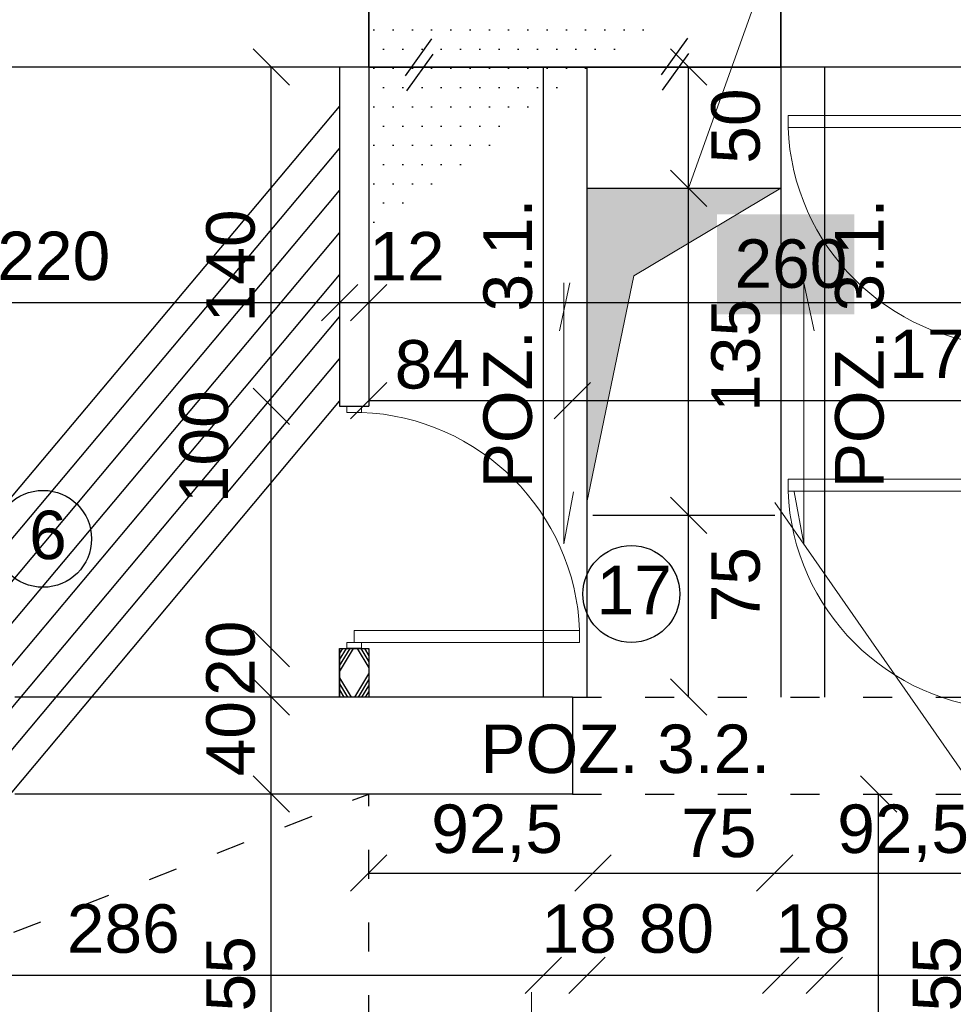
# Model space of a CAD drawing. Header units: millimetres. Extents: x 6528 to 149658, y 3342 to 12852.
# Tile 101 of 122: x 79995 to 80380, y 7573 to 7979. Entities that reach past the tile are written whole.
import ezdxf

# ---------------------------------------------------------------- set-up
doc = ezdxf.new("R2010")
doc.units = ezdxf.units.MM
doc.linetypes.add('ACAD_ISO03W100', pattern=[30, 12, -18])
doc.layers.add('&_opisy_100', color=51, linetype='Continuous', lineweight=20)
doc.styles.get("Standard").update_dxf_attribs({"font": 'arial.ttf'})
doc.dimstyles.new('ISO-25', dxfattribs={"dimtxt": 2.5, "dimasz": 2.5, "dimexe": 1.25, "dimexo": 0.625, "dimtad": 1, "dimtxsty": 'Standard', "dimcen": 2.5, "dimadec": 0, "dimazin": 0, "dimtfac": 1, "dimtmove": 0, "dimatfit": 3, "dimfxl": 1, "dimarcsym": 0})

# ---------------------------------------------------------------- blocks, each defined once
blk = doc.blocks.new('_Oblique')
at = {"color": 0, "linetype": 'ByBlock', "lineweight": -2}
blk.add_line((-0.5, -0.5), (0.5, 0.5), dxfattribs=at)
blk = doc.blocks.new('*D2802')
at = {"color": 0, "lineweight": -2, "transparency": 16777216}
blk.add_line((80098.63732783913, 7819.670605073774), (80098.63732783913, 7959.670609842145), dxfattribs=at)
at = {"layer": 'Defpoints', "color": 0, "transparency": 16777216}
for p in [(79940.2258161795, 7959.670609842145), (80098.63732783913, 7959.670609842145), (80126.85100715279, 7819.670605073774)]:
    blk.add_point(p, dxfattribs=at)
at = {"color": 0, "lineweight": -2, "transparency": 16777216, "xscale": 15, "yscale": 15, "zscale": 15}
for p, rotation in [((80098.63732783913, 7959.670609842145), 90), ((80098.63732783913, 7819.670605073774), 270)]:
    blk.add_blockref('_Oblique', p, dxfattribs=dict(at, rotation=rotation))
at = {"color": 0, "transparency": 16777216, "insert": (80081.94152824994, 7877.590072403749), "char_height": 20, "attachment_point": 5, "rotation": 90}
blk.add_mtext('140', dxfattribs=at)
blk = doc.blocks.new('*D2803')
at = {"color": 0, "lineweight": -2, "transparency": 16777216}
blk.add_line((80098.63733070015, 7719.670605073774), (80098.63733070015, 7819.670605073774), dxfattribs=at)
at = {"layer": 'Defpoints', "color": 0, "transparency": 16777216}
for p in [(80098.63733070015, 7819.670605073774), (80126.85100715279, 7819.670605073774), (80126.85100715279, 7719.670605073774)]:
    blk.add_point(p, dxfattribs=at)
at = {"color": 0, "lineweight": -2, "transparency": 16777216, "xscale": 15, "yscale": 15, "zscale": 15}
for p, rotation in [((80098.63733070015, 7819.670605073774), 90), ((80098.63733070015, 7719.670605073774), 270)]:
    blk.add_blockref('_Oblique', p, dxfattribs=dict(at, rotation=rotation))
at = {"color": 0, "transparency": 16777216, "insert": (80070.90646379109, 7802.998003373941), "char_height": 20, "attachment_point": 5, "rotation": 90}
blk.add_mtext('100', dxfattribs=at)
blk = doc.blocks.new('*D2804')
at = {"color": 0, "lineweight": -2, "transparency": 16777216}
blk.add_line((80098.63733451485, 7699.670604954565), (80098.63733451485, 7719.670602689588), dxfattribs=at)
at = {"layer": 'Defpoints', "color": 0, "transparency": 16777216}
for p in [(80098.63733451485, 7719.670602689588), (80126.85100953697, 7719.670602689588), (80126.85100715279, 7699.670604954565)]:
    blk.add_point(p, dxfattribs=at)
at = {"color": 0, "lineweight": -2, "transparency": 16777216, "xscale": 15, "yscale": 15, "zscale": 15}
for p, rotation in [((80098.63733451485, 7719.670602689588), 90), ((80098.63733451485, 7699.670604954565), 270)]:
    blk.add_blockref('_Oblique', p, dxfattribs=dict(at, rotation=rotation))
at = {"color": 0, "transparency": 16777216, "insert": (80081.94153063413, 7715.690961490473), "char_height": 20, "attachment_point": 5, "rotation": 90}
blk.add_mtext('20', dxfattribs=at)
blk = doc.blocks.new('*D2805')
at = {"color": 0, "lineweight": -2, "transparency": 16777216}
blk.add_line((80098.63733689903, 7659.670604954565), (80098.63733689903, 7699.670600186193), dxfattribs=at)
at = {"layer": 'Defpoints', "color": 0, "transparency": 16777216}
for p in [(80098.63733689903, 7699.670600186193), (80126.85100953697, 7699.670600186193), (80126.85100715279, 7659.670604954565)]:
    blk.add_point(p, dxfattribs=at)
at = {"color": 0, "lineweight": -2, "transparency": 16777216, "xscale": 15, "yscale": 15, "zscale": 15}
for p, rotation in [((80098.63733689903, 7699.670600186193), 90), ((80098.63733689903, 7659.670604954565), 270)]:
    blk.add_blockref('_Oblique', p, dxfattribs=dict(at, rotation=rotation))
at = {"color": 0, "transparency": 16777216, "insert": (80081.94153063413, 7682.504858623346), "char_height": 20, "attachment_point": 5, "rotation": 90}
blk.add_mtext('40', dxfattribs=at)
blk = doc.blocks.new('*D2806')
at = {"color": 0, "lineweight": -2, "transparency": 16777216}
blk.add_line((80098.63733976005, 7504.670604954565), (80098.63733976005, 7659.670604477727), dxfattribs=at)
at = {"layer": 'Defpoints', "color": 0, "transparency": 16777216}
for p in [(80098.63733976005, 7659.670604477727), (80126.85101001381, 7659.670604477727), (80126.85100762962, 7504.670604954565)]:
    blk.add_point(p, dxfattribs=at)
at = {"color": 0, "lineweight": -2, "transparency": 16777216, "xscale": 15, "yscale": 15, "zscale": 15}
for p, rotation in [((80098.63733976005, 7659.670604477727), 90), ((80098.63733976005, 7504.670604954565), 270)]:
    blk.add_blockref('_Oblique', p, dxfattribs=dict(at, rotation=rotation))
at = {"color": 0, "transparency": 16777216, "insert": (80081.94153111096, 7577.721667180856), "char_height": 20, "attachment_point": 5, "rotation": 90}
blk.add_mtext('155', dxfattribs=at)
blk = doc.blocks.new('*D2811')
at = {"color": 0, "lineweight": -2, "transparency": 16777216}
blk.add_line((80349.20486204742, 7504.670604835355), (80349.20486204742, 7659.670604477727), dxfattribs=at)
at = {"layer": 'Defpoints', "color": 0, "transparency": 16777216}
for p in [(80349.20486204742, 7659.670604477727), (80377.41853087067, 7659.670604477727), (80398.8510047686, 7504.670604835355)]:
    blk.add_point(p, dxfattribs=at)
at = {"color": 0, "lineweight": -2, "transparency": 16777216, "xscale": 15, "yscale": 15, "zscale": 15}
for p, rotation in [((80349.20486204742, 7659.670604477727), 90), ((80349.20486204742, 7504.670604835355), 270)]:
    blk.add_blockref('_Oblique', p, dxfattribs=dict(at, rotation=rotation))
at = {"color": 0, "transparency": 16777216, "insert": (80373.41375105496, 7577.721667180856), "char_height": 20, "attachment_point": 5, "rotation": 90}
blk.add_mtext('155', dxfattribs=at)
blk = doc.blocks.new('*D2824')
at = {"color": 0, "lineweight": -2, "transparency": 16777216}
blk.add_line((79906.85100715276, 7862.456740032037), (80126.85100715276, 7862.456740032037), dxfattribs=at)
at = {"layer": 'Defpoints', "color": 0, "transparency": 16777216}
for p in [(79906.85100715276, 7959.670609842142), (80126.85100715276, 7959.670604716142), (80126.85100715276, 7862.456740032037)]:
    blk.add_point(p, dxfattribs=at)
at = {"color": 0, "lineweight": -2, "transparency": 16777216, "xscale": 15, "yscale": 15, "zscale": 15, "rotation": 180}
blk.add_blockref('_Oblique', (79906.85100715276, 7862.456740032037), dxfattribs=at)
at = {"color": 0, "lineweight": -2, "transparency": 16777216, "xscale": 15, "yscale": 15, "zscale": 15}
blk.add_blockref('_Oblique', (80126.85100715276, 7862.456740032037), dxfattribs=at)
at = {"color": 0, "transparency": 16777216, "insert": (80008.8938366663, 7881.600523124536), "char_height": 20, "attachment_point": 5}
blk.add_mtext('220', dxfattribs=at)
blk = doc.blocks.new('*D2825')
at = {"color": 0, "lineweight": -2, "transparency": 16777216}
blk.add_line((80126.85100715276, 7862.456740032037), (80138.85100715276, 7862.456740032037), dxfattribs=at)
at = {"layer": 'Defpoints', "color": 0, "transparency": 16777216}
for p in [(80126.85100715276, 7959.972868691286), (80138.85100715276, 7959.670604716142), (80138.85100715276, 7862.456740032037)]:
    blk.add_point(p, dxfattribs=at)
at = {"color": 0, "lineweight": -2, "transparency": 16777216, "xscale": 15, "yscale": 15, "zscale": 15, "rotation": 180}
blk.add_blockref('_Oblique', (80126.85100715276, 7862.456740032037), dxfattribs=at)
at = {"color": 0, "lineweight": -2, "transparency": 16777216, "xscale": 15, "yscale": 15, "zscale": 15}
blk.add_blockref('_Oblique', (80138.85100715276, 7862.456740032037), dxfattribs=at)
at = {"color": 0, "transparency": 16777216, "insert": (80154.61823837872, 7881.600523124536), "char_height": 20, "attachment_point": 5}
blk.add_mtext('12', dxfattribs=at)
blk = doc.blocks.new('*D2826')
at = {"color": 0, "lineweight": -2, "transparency": 16777216}
blk.add_line((80138.85100715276, 7862.456740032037), (80398.85100691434, 7862.456740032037), dxfattribs=at)
at = {"layer": 'Defpoints', "color": 0, "transparency": 16777216}
for p in [(80138.85100715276, 7959.972868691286), (80398.85100691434, 7959.67060841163), (80398.85100691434, 7862.456740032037)]:
    blk.add_point(p, dxfattribs=at)
at = {"color": 0, "lineweight": -2, "transparency": 16777216, "xscale": 15, "yscale": 15, "zscale": 15, "rotation": 180}
blk.add_blockref('_Oblique', (80138.85100715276, 7862.456740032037), dxfattribs=at)
at = {"color": 0, "lineweight": -2, "transparency": 16777216, "xscale": 15, "yscale": 15, "zscale": 15}
blk.add_blockref('_Oblique', (80398.85100691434, 7862.456740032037), dxfattribs=at)
at = {"color": 0, "transparency": 16777216, "insert": (80313.05774037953, 7878.41854799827), "char_height": 20, "attachment_point": 5}
blk.add_mtext('260', dxfattribs=at)
blk = doc.blocks.new('*D2966')
at = {"color": 0, "lineweight": -2, "transparency": 16777216}
blk.add_line((80138.85100715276, 7822.05522812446), (80222.85100715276, 7822.05522812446), dxfattribs=at)
at = {"layer": 'Defpoints', "color": 0, "transparency": 16777216}
for p in [(80222.85100715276, 7822.05522812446), (80138.85100715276, 7699.67060507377), (80222.85100715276, 7699.670604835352)]:
    blk.add_point(p, dxfattribs=at)
at = {"color": 0, "lineweight": -2, "transparency": 16777216, "xscale": 15, "yscale": 15, "zscale": 15, "rotation": 180}
blk.add_blockref('_Oblique', (80138.85100715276, 7822.05522812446), dxfattribs=at)
at = {"color": 0, "lineweight": -2, "transparency": 16777216, "xscale": 15, "yscale": 15, "zscale": 15}
blk.add_blockref('_Oblique', (80222.85100715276, 7822.05522812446), dxfattribs=at)
at = {"color": 0, "transparency": 16777216, "insert": (80165.0950290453, 7836.859857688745), "char_height": 20, "attachment_point": 5}
blk.add_mtext('84', dxfattribs=at)
blk = doc.blocks.new('*D2967')
at = {"color": 0, "lineweight": -2, "transparency": 16777216}
blk.add_line((80222.85100715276, 7822.05522812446), (80398.85100715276, 7822.05522812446), dxfattribs=at)
at = {"layer": 'Defpoints', "color": 0, "transparency": 16777216}
for p in [(80398.85100715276, 7822.05522812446), (80222.85100715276, 7699.67060507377), (80398.85100715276, 7692.170604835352)]:
    blk.add_point(p, dxfattribs=at)
at = {"color": 0, "lineweight": -2, "transparency": 16777216, "xscale": 15, "yscale": 15, "zscale": 15, "rotation": 180}
blk.add_blockref('_Oblique', (80222.85100715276, 7822.05522812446), dxfattribs=at)
at = {"color": 0, "lineweight": -2, "transparency": 16777216, "xscale": 15, "yscale": 15, "zscale": 15}
blk.add_blockref('_Oblique', (80398.85100715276, 7822.05522812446), dxfattribs=at)
at = {"color": 0, "transparency": 16777216, "insert": (80376.84456889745, 7841.199011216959), "char_height": 20, "attachment_point": 5}
blk.add_mtext('176', dxfattribs=at)
blk = doc.blocks.new('*D3006')
at = {"color": 0, "lineweight": -2, "transparency": 16777216}
blk.add_line((80138.85100715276, 7627.05522812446), (80231.35100715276, 7627.05522812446), dxfattribs=at)
at = {"layer": 'Defpoints', "color": 0, "transparency": 16777216}
for p in [(80231.35100715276, 7779.972868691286), (80138.85100715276, 7699.670604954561), (80231.35100715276, 7627.05522812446)]:
    blk.add_point(p, dxfattribs=at)
at = {"color": 0, "lineweight": -2, "transparency": 16777216, "xscale": 15, "yscale": 15, "zscale": 15, "rotation": 180}
blk.add_blockref('_Oblique', (80138.85100715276, 7627.05522812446), dxfattribs=at)
at = {"color": 0, "lineweight": -2, "transparency": 16777216, "xscale": 15, "yscale": 15, "zscale": 15}
blk.add_blockref('_Oblique', (80231.35100715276, 7627.05522812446), dxfattribs=at)
at = {"color": 0, "transparency": 16777216, "insert": (80191.82097451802, 7643.505527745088), "char_height": 20, "attachment_point": 5}
blk.add_mtext('92,5', dxfattribs=at)
blk = doc.blocks.new('*D3007')
at = {"color": 0, "lineweight": -2, "transparency": 16777216}
blk.add_line((80231.35100715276, 7627.05522812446), (80306.35100715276, 7627.05522812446), dxfattribs=at)
at = {"layer": 'Defpoints', "color": 0, "transparency": 16777216}
for p in [(80231.35100715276, 7779.972868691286), (80306.35100715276, 7779.972868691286), (80306.35100715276, 7627.05522812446)]:
    blk.add_point(p, dxfattribs=at)
at = {"color": 0, "lineweight": -2, "transparency": 16777216, "xscale": 15, "yscale": 15, "zscale": 15, "rotation": 180}
blk.add_blockref('_Oblique', (80231.35100715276, 7627.05522812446), dxfattribs=at)
at = {"color": 0, "lineweight": -2, "transparency": 16777216, "xscale": 15, "yscale": 15, "zscale": 15}
blk.add_blockref('_Oblique', (80306.35100715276, 7627.05522812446), dxfattribs=at)
at = {"color": 0, "transparency": 16777216, "insert": (80283.32098262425, 7643.505527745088), "char_height": 20, "attachment_point": 5}
blk.add_mtext('75', dxfattribs=at)
blk = doc.blocks.new('*D3008')
at = {"color": 0, "lineweight": -2, "transparency": 16777216}
blk.add_line((80306.35100715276, 7627.055220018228), (80398.85100715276, 7627.055220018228), dxfattribs=at)
at = {"layer": 'Defpoints', "color": 0, "transparency": 16777216}
for p in [(80398.85100715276, 7792.170604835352), (80306.35100715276, 7779.972868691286), (80398.85100715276, 7627.055220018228)]:
    blk.add_point(p, dxfattribs=at)
at = {"color": 0, "lineweight": -2, "transparency": 16777216, "xscale": 15, "yscale": 15, "zscale": 15, "rotation": 180}
blk.add_blockref('_Oblique', (80306.35100715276, 7627.055220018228), dxfattribs=at)
at = {"color": 0, "lineweight": -2, "transparency": 16777216, "xscale": 15, "yscale": 15, "zscale": 15}
blk.add_blockref('_Oblique', (80398.85100715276, 7627.055220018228), dxfattribs=at)
at = {"color": 0, "transparency": 16777216, "insert": (80359.32096641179, 7643.505519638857), "char_height": 20, "attachment_point": 5}
blk.add_mtext('92,5', dxfattribs=at)
blk = doc.blocks.new('*D3009')
at = {"color": 0, "lineweight": -2, "transparency": 16777216}
blk.add_line((80270.80799524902, 7909.670604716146), (80270.80799524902, 7959.670604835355), dxfattribs=at)
at = {"layer": 'Defpoints', "color": 0, "transparency": 16777216}
for p in [(80270.80799524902, 7959.670604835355), (80308.85100691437, 7959.670604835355), (80306.35100715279, 7909.670604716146)]:
    blk.add_point(p, dxfattribs=at)
at = {"color": 0, "lineweight": -2, "transparency": 16777216, "xscale": 15, "yscale": 15, "zscale": 15}
for p, rotation in [((80270.80799524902, 7959.670604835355), 90), ((80270.80799524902, 7909.670604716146), 270)]:
    blk.add_blockref('_Oblique', p, dxfattribs=dict(at, rotation=rotation))
at = {"color": 0, "transparency": 16777216, "insert": (80290.31272857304, 7935.286128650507), "char_height": 20, "attachment_point": 5, "rotation": 90}
blk.add_mtext('50', dxfattribs=at)
blk = doc.blocks.new('*D3010')
at = {"color": 0, "lineweight": -2, "transparency": 16777216}
blk.add_line((80270.80799858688, 7774.670608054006), (80270.80799858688, 7909.670604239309), dxfattribs=at)
at = {"layer": 'Defpoints', "color": 0, "transparency": 16777216}
for p in [(80270.80799858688, 7909.670604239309), (80308.8510073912, 7909.670604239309), (80306.35100715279, 7774.670608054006)]:
    blk.add_point(p, dxfattribs=at)
at = {"color": 0, "lineweight": -2, "transparency": 16777216, "xscale": 15, "yscale": 15, "zscale": 15}
for p, rotation in [((80270.80799858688, 7909.670604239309), 90), ((80270.80799858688, 7774.670608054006), 270)]:
    blk.add_blockref('_Oblique', p, dxfattribs=dict(at, rotation=rotation))
at = {"color": 0, "transparency": 16777216, "insert": (80290.31272904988, 7840.687007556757), "char_height": 20, "attachment_point": 5, "rotation": 90}
blk.add_mtext('135', dxfattribs=at)
blk = doc.blocks.new('*D3011')
at = {"color": 0, "lineweight": -2, "transparency": 16777216}
blk.add_line((80270.80800097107, 7699.670604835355), (80270.80800097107, 7774.670604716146), dxfattribs=at)
at = {"layer": 'Defpoints', "color": 0, "transparency": 16777216}
for p in [(80270.80800097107, 7774.670604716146), (80306.35100715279, 7774.670604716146), (80222.85100715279, 7699.670604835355)]:
    blk.add_point(p, dxfattribs=at)
at = {"color": 0, "lineweight": -2, "transparency": 16777216, "xscale": 15, "yscale": 15, "zscale": 15}
for p, rotation in [((80270.80800097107, 7774.670604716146), 90), ((80270.80800097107, 7699.670604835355), 270)]:
    blk.add_blockref('_Oblique', p, dxfattribs=dict(at, rotation=rotation))
at = {"color": 0, "transparency": 16777216, "insert": (80290.31272904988, 7746.050953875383), "char_height": 20, "attachment_point": 5, "rotation": 90}
blk.add_mtext('75', dxfattribs=at)
blk = doc.blocks.new('*D3044')
at = {"color": 0, "lineweight": -2, "transparency": 16777216}
blk.add_line((79924.85100691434, 7584.899535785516), (80210.85100715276, 7584.899535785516), dxfattribs=at)
at = {"layer": 'Defpoints', "color": 0, "transparency": 16777216}
for p in [(79924.85100691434, 7699.670604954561), (80210.85100715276, 7699.670604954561), (80210.85100715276, 7584.899535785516)]:
    blk.add_point(p, dxfattribs=at)
at = {"color": 0, "lineweight": -2, "transparency": 16777216, "xscale": 15, "yscale": 15, "zscale": 15, "rotation": 180}
blk.add_blockref('_Oblique', (79924.85100691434, 7584.899535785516), dxfattribs=at)
at = {"color": 0, "lineweight": -2, "transparency": 16777216, "xscale": 15, "yscale": 15, "zscale": 15}
blk.add_blockref('_Oblique', (80210.85100715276, 7584.899535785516), dxfattribs=at)
at = {"color": 0, "transparency": 16777216, "insert": (80037.58697455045, 7604.043318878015), "char_height": 20, "attachment_point": 5}
blk.add_mtext('286', dxfattribs=at)
blk = doc.blocks.new('*D3045')
at = {"color": 0, "lineweight": -2, "transparency": 16777216}
blk.add_line((80210.85100715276, 7584.899535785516), (80228.85100715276, 7584.899535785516), dxfattribs=at)
at = {"layer": 'Defpoints', "color": 0, "transparency": 16777216}
for p in [(80210.85100715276, 7699.67060507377), (80228.85100715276, 7699.670604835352), (80228.85100715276, 7584.899535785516)]:
    blk.add_point(p, dxfattribs=at)
at = {"color": 0, "lineweight": -2, "transparency": 16777216, "xscale": 15, "yscale": 15, "zscale": 15, "rotation": 180}
blk.add_blockref('_Oblique', (80210.85100715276, 7584.899535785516), dxfattribs=at)
at = {"color": 0, "lineweight": -2, "transparency": 16777216, "xscale": 15, "yscale": 15, "zscale": 15}
blk.add_blockref('_Oblique', (80228.85100715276, 7584.899535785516), dxfattribs=at)
at = {"color": 0, "transparency": 16777216, "insert": (80225.67412726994, 7604.043318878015), "char_height": 20, "attachment_point": 5}
blk.add_mtext('18', dxfattribs=at)
blk = doc.blocks.new('*D3046')
at = {"color": 0, "lineweight": -2, "transparency": 16777216}
blk.add_line((80228.85100715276, 7584.899535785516), (80308.85100715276, 7584.899535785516), dxfattribs=at)
at = {"layer": 'Defpoints', "color": 0, "transparency": 16777216}
for p in [(80228.85100715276, 7699.67060507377), (80308.85100715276, 7699.67060507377), (80308.85100715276, 7584.899535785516)]:
    blk.add_point(p, dxfattribs=at)
at = {"color": 0, "lineweight": -2, "transparency": 16777216, "xscale": 15, "yscale": 15, "zscale": 15, "rotation": 180}
blk.add_blockref('_Oblique', (80228.85100715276, 7584.899535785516), dxfattribs=at)
at = {"color": 0, "lineweight": -2, "transparency": 16777216, "xscale": 15, "yscale": 15, "zscale": 15}
blk.add_blockref('_Oblique', (80308.85100715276, 7584.899535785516), dxfattribs=at)
at = {"color": 0, "transparency": 16777216, "insert": (80265.73180024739, 7604.043318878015), "char_height": 20, "attachment_point": 5}
blk.add_mtext('80', dxfattribs=at)
blk = doc.blocks.new('*D3047')
at = {"color": 0, "lineweight": -2, "transparency": 16777216}
blk.add_line((80308.85100715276, 7584.899535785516), (80326.85100715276, 7584.899535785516), dxfattribs=at)
at = {"layer": 'Defpoints', "color": 0, "transparency": 16777216}
for p in [(80308.85100715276, 7699.67060507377), (80326.85100715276, 7699.67060507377), (80326.85100715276, 7584.899535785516)]:
    blk.add_point(p, dxfattribs=at)
at = {"color": 0, "lineweight": -2, "transparency": 16777216, "xscale": 15, "yscale": 15, "zscale": 15, "rotation": 180}
blk.add_blockref('_Oblique', (80308.85100715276, 7584.899535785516), dxfattribs=at)
at = {"color": 0, "lineweight": -2, "transparency": 16777216, "xscale": 15, "yscale": 15, "zscale": 15}
blk.add_blockref('_Oblique', (80326.85100715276, 7584.899535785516), dxfattribs=at)
at = {"color": 0, "transparency": 16777216, "insert": (80322.13303725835, 7604.043318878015), "char_height": 20, "attachment_point": 5}
blk.add_mtext('18', dxfattribs=at)
blk = doc.blocks.new('*D3048')
at = {"color": 0, "lineweight": -2, "transparency": 16777216}
blk.add_line((80326.85100715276, 7584.899535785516), (80682.85100715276, 7584.899535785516), dxfattribs=at)
at = {"layer": 'Defpoints', "color": 0, "transparency": 16777216}
for p in [(80326.85100715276, 7699.67060507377), (80682.85100715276, 7699.670604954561), (80682.85100715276, 7584.899535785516)]:
    blk.add_point(p, dxfattribs=at)
at = {"color": 0, "lineweight": -2, "transparency": 16777216, "xscale": 15, "yscale": 15, "zscale": 15, "rotation": 180}
blk.add_blockref('_Oblique', (80326.85100715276, 7584.899535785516), dxfattribs=at)
at = {"color": 0, "lineweight": -2, "transparency": 16777216, "xscale": 15, "yscale": 15, "zscale": 15}
blk.add_blockref('_Oblique', (80682.85100715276, 7584.899535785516), dxfattribs=at)
at = {"color": 0, "transparency": 16777216, "insert": (80426.99318616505, 7604.043318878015), "char_height": 20, "attachment_point": 5}
blk.add_mtext('356', dxfattribs=at)

msp = doc.modelspace()

# ---------------------------------------------------------------- hatches: boundary and pattern name
h = msp.add_hatch()
h.set_pattern_fill('DOTS', color=256, scale=5)
h.set_pattern_definition([(0, (-1177784256.190767, -935731374.6151185), (3.96875, 7.9375), [0, -7.9375])])
h.paths.add_polyline_path([(80138.85100691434, 8027.670604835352), (80138.85100691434, 7959.670604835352), (80308.85100691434, 7959.670604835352), (80308.85100691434, 8027.670604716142)])
h = msp.add_hatch()
h.set_pattern_fill('ANSI31', color=256, scale=5)
h.set_pattern_definition([(45, (-1177784256.190767, -935731374.6151185), (-11.22532015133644, 11.22532015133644), [])])
h.paths.add_polyline_path([(79774.85100715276, 7671.67060519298), (79417.85100715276, 7671.670604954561), (79417.85100715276, 7659.670604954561), (79728.85101525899, 7659.67060507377), (79728.85101525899, 7639.670604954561), (79740.85101525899, 7639.67060507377), (79740.85101525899, 7659.670604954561), (79774.85100715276, 7659.670604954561)])
edge = h.paths.add_edge_path()
edge.add_line((79992.85100715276, 7671.670604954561), (79950.5078403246, 7671.670604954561))
edge.add_arc((79948.9562494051, 7671.670602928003), 1.551590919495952, -180.00007923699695, 7.483494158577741e-05, ccw=False)
edge.add_line((79947.40465848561, 7671.67060507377), (79906.85100715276, 7671.67060507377))
edge.add_line((79906.85100715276, 7671.67060507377), (79906.85100715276, 7699.670604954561))
edge.add_line((79906.85100715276, 7699.670604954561), (79894.85100715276, 7699.670604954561))
edge.add_line((79894.85100715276, 7699.670604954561), (79894.85100715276, 7671.670604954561))
edge.add_line((79894.85100715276, 7671.670604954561), (79874.85100715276, 7671.670604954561))
edge.add_line((79874.85100715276, 7671.670604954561), (79874.85100715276, 7659.670604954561))
edge.add_line((79874.85100715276, 7659.670604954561), (79992.85100715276, 7659.670604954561))
edge.add_line((79992.85100715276, 7659.670604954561), (79992.85100715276, 7671.670604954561))
h.paths.add_polyline_path([(79906.85100715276, 7901.670604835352), (79894.85100715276, 7901.670604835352), (79894.85100715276, 7699.670604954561), (79906.85100715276, 7699.670604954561)])
h.paths.add_polyline_path([(80138.85100715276, 7959.670604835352), (80138.85100691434, 7959.670604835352), (80126.85100715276, 7959.670604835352), (80126.85100739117, 7819.67060507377), (80138.85100715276, 7819.67060507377)])
h.paths.add_polyline_path([(80138.85100715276, 7719.67060507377), (80126.85100739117, 7719.67060507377), (80126.85100715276, 7699.670604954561), (80138.85100715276, 7699.670604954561)])
h.paths.add_polyline_path([(80410.85100691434, 7959.670604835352), (80398.85100691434, 7959.670604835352), (80398.85100691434, 7942.170606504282), (80410.85100691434, 7942.170606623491)])
h.paths.add_polyline_path([(80712.85100691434, 7859.67060841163), (80700.85100691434, 7859.67060841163), (80700.85100691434, 7824.67060507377), (80572.85100691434, 7824.670604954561), (80572.85100691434, 7847.170606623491), (80560.85100691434, 7847.170606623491), (80560.85100691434, 7824.670604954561), (80481.05933563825, 7824.670604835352), (80481.05933563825, 7824.670604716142), (80436.57764356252, 7824.670604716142), (80410.85100715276, 7824.670604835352), (80410.85100715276, 7842.170606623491), (80398.85100715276, 7842.170606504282), (80398.85100715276, 7792.170604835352), (80410.85100691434, 7792.170604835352), (80410.85100691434, 7812.670604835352), (80560.85100691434, 7812.67060507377), (80560.85100691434, 7787.170604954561), (80572.85100691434, 7787.170604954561), (80572.85100691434, 7812.67060507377), (80700.85100691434, 7812.67060507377), (80700.85100715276, 7699.670604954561), (80712.85100715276, 7699.670604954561)])
h.paths.add_polyline_path([(80572.85100691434, 7959.670604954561), (80560.85100691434, 7959.670604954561), (80560.85100691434, 7937.170606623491), (80572.85100691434, 7937.170606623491)])
h.paths.add_polyline_path([(80652.85100715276, 7671.670604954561), (80572.85100715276, 7671.670604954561), (80572.85100691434, 7697.170604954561), (80560.85100715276, 7697.170604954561), (80560.85100715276, 7671.670604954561), (80481.05933587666, 7671.670604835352), (80481.05933587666, 7671.670604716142), (80436.57764380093, 7671.670604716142), (80410.85100715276, 7671.670604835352), (80410.85100715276, 7692.170604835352), (80398.85100715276, 7692.170604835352), (80398.85100715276, 7659.670604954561), (80652.85100715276, 7659.670604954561)])
h.paths.add_polyline_path([(80725.85100715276, 7671.670604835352), (80712.85100715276, 7671.670604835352), (80712.85100715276, 7659.670604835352), (80725.85100715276, 7659.670604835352)])
h.paths.add_polyline_path([(81109.85100715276, 7671.670604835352), (80825.85100715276, 7671.670604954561), (80825.85100715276, 7659.670604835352), (80838.85100715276, 7659.670604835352), (80838.85100715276, 7639.670604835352), (80850.85100715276, 7639.670604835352), (80850.85100715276, 7659.670604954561), (81109.85100715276, 7659.670604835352)])
at = {"lineweight": 20}
h = msp.add_hatch(color=1, dxfattribs=at)
h.set_gradient(color2=(0, 0, 0), tint=1)
h.paths.add_polyline_path([(80228.85100715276, 7909.670604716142), (80228.85100715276, 7779.972868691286), (80248.2700158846, 7873.485790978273), (80308.85100715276, 7909.670604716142)])
h.paths.add_polyline_path([(80282.50862710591, 7857.627279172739), (80339.12527101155, 7857.627279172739), (80339.12527101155, 7898.841467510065), (80282.50862710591, 7898.841467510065)])

# ---------------------------------------------------------------- linework, layer by layer
at = {"layer": '&_opisy_100', "color": 0}
msp.add_lwpolyline([(80206.03774278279, 7577.89432514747), (80206.03774278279, 7528.897408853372), (80189.97459833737, 7543.930506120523), (80264.84550111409, 7543.930506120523)], dxfattribs=at)
at = {"lineweight": 20}
for p, q in [((80342.56021230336, 8111.125207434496), (80270.80799811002, 7909.670604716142)), ((80401.85100715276, 7939.670606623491), (80311.85100715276, 7939.670606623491)), ((80311.85100715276, 7939.670606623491), (80311.85100715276, 7934.670606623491)), ((80311.85100715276, 7934.670606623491), (80404.85100715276, 7934.670606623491)), ((80228.85100715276, 7779.670604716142), (80228.85100715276, 7909.670604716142)), ((80248.2700158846, 7873.485790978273), (80308.85100715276, 7909.670604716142)), ((80308.85100715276, 7909.670604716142), (80308.85100715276, 7779.670604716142)), ((80228.85100715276, 7779.972868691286), (80248.2700158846, 7873.485790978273)), ((80129.85100715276, 7817.17060507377), (80129.85100715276, 7819.67060507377)), ((80132.85100715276, 7817.17060507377), (80129.85100715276, 7817.17060507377)), ((80132.85100715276, 7817.17060507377), (80135.85100715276, 7817.17060507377)), ((80135.85100715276, 7817.17060507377), (80135.85100715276, 7819.67060507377)), ((80401.85100715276, 7789.670604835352), (80311.85100715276, 7789.670604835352)), ((80311.85100715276, 7789.670604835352), (80311.85100715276, 7784.670604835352)), ((80311.85100715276, 7784.670604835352), (80404.85100715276, 7784.670604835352)), ((80306.35100715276, 7779.972868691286), (80415.59667604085, 7623.111950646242)), ((80132.85100715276, 7722.17060507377), (80132.85100715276, 7727.17060507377)), ((80225.85100715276, 7727.17060507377), (80132.85100715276, 7727.17060507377)), ((80225.85100715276, 7722.17060507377), (80225.85100715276, 7727.17060507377)), ((80132.85100715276, 7722.17060507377), (80129.85100715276, 7722.17060507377)), ((80129.85100715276, 7722.17060507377), (80129.85100715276, 7719.67060507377)), ((80132.85100715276, 7722.17060507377), (80135.85100715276, 7722.17060507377)), ((80135.85100715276, 7722.17060507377), (80135.85100715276, 7719.67060507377)), ((80135.85100715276, 7722.17060507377), (80225.85100715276, 7722.17060507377))]:
    msp.add_line(p, q, dxfattribs=at)
at = {"lineweight": 30}
for p, q in [((80138.85100691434, 7959.670604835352), (80138.85100691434, 8027.670604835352)), ((80308.85100691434, 7959.670604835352), (80308.85100691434, 8027.670604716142)), ((80516.85100691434, 7959.670604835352), (79974.85100691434, 7959.670604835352)), ((80126.85100715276, 7959.670604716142), (80126.85100739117, 7819.67060507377)), ((80138.85100715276, 7959.670604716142), (80138.85100715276, 7819.67060507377)), ((80228.85100715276, 7909.670604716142), (80308.85100715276, 7909.670604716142)), ((80126.85100715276, 7819.67060507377), (80138.85100715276, 7819.67060507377)), ((80306.35100715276, 7774.670604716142), (80231.35100715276, 7774.670604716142)), ((80126.85100739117, 7719.670604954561), (80126.85100715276, 7699.67060507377)), ((80126.85100715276, 7719.67060507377), (80138.85100715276, 7719.67060507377)), ((80138.85100715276, 7719.670604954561), (80138.85100715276, 7699.67060507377)), ((80222.85100715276, 7699.670604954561), (79992.85100715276, 7699.670604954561)), ((80222.85100715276, 7699.670604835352), (80222.85100715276, 7659.670604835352)), ((80222.85100715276, 7659.670604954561), (79992.85100715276, 7659.670604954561))]:
    msp.add_line(p, q, dxfattribs=at)
for p, q in [((80308.85100691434, 8027.670604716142), (80308.85100691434, 7959.670604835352)), ((80398.85100691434, 7959.670604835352), (80288.85100691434, 7959.670604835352)), ((80126.85100715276, 7699.67060507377), (80126.85100715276, 7719.67060507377)), ((80135.85100715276, 7719.67060507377), (80129.85100715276, 7719.67060507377))]:
    msp.add_line(p, q)
at = {"color": 1}
for p, q in [((80153.9976474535, 7956.095252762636), (80164.8651916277, 7971.243590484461)), ((80259.56743400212, 7956.397535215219), (80270.43497817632, 7971.545872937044)), ((80154.53446595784, 7949.83649493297), (80165.40201013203, 7964.984832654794)), ((80260.10425250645, 7950.138777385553), (80270.97179668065, 7965.287115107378))]:
    msp.add_line(p, q, dxfattribs=at)
at = {"color": 1, "lineweight": 30}
for p, q in [((80210.85100715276, 7959.670604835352), (80210.85100715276, 7699.67060507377)), ((80228.85100715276, 7959.670604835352), (80228.85100715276, 7699.67060507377)), ((80308.85100715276, 7959.670604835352), (80308.85100715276, 7699.67060507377)), ((80326.85100715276, 7959.670604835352), (80326.85100715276, 7699.67060507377))]:
    msp.add_line(p, q, dxfattribs=at)
at = {"color": 1, "lineweight": 20}
for p, q in [((80217.55923431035, 7850.823757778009), (80221.88071172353, 7870.629362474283)), ((80219.38071172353, 7870.629362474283), (80219.38071172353, 7762.940494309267)), ((80322.64277999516, 7850.823757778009), (80318.32130258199, 7870.629362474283)), ((80318.32130258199, 7870.629362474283), (80318.32130258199, 7762.940494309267)), ((80219.38071172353, 7762.940494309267), (80223.34552924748, 7784.31774390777)), ((80318.32130258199, 7762.940494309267), (80314.35648505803, 7784.31774390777))]:
    msp.add_line(p, q, dxfattribs=at)
at = {"linetype": 'ACAD_ISO03W100', "lineweight": 30}
for p, q in [((80222.85100715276, 7699.670604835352), (80652.85100715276, 7699.670604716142)), ((80222.85100715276, 7659.670604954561), (80652.85100715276, 7659.670604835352))]:
    msp.add_line(p, q, dxfattribs=at)
at = {"linetype": 'ACAD_ISO03W100'}
for p in [(79740.85101525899, 7504.670604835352), (80138.85101525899, 7504.670604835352)]:
    msp.add_line(p, (80138.85101525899, 7659.670604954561), dxfattribs=at)
msp.add_lwpolyline([(80138.85100691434, 8027.670604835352), (80138.85100691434, 7959.670604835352), (80308.85100691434, 7959.670604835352), (80308.85100691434, 8027.670604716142), (80138.85100691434, 8027.670604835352)])
for centre in [(80004.4992257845, 7764.985063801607), (80247.19992272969, 7742.232983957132)]:
    msp.add_circle(centre, 20)
at = {"lineweight": 20}
for centre, radius, start, end in [((80405.57861011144, 7938.39821137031), 93.80170015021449, 182.2774909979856, 267.7225431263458), ((80132.12340610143, 7723.443004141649), 93.80169618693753, 2.277484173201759, 87.72252947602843), ((80405.57861011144, 7788.39820958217), 93.80170015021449, 182.2774909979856, 267.7225431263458)]:
    msp.add_arc(centre, radius, start, end, dxfattribs=at)

# ---------------------------------------------------------------- texts
at = {"color": 140, "char_height": 20}
for insert, attachment_point, rotation in [((80186.15782230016, 7785.850623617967), 1, 90), ((80351.54419200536, 7785.850623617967), 7, 90.00000000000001)]:
    msp.add_mtext_dynamic_manual_height_columns('POZ. 3.1.', width=221.7822774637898, gutter_width=12.5, heights=[0], dxfattribs=dict(at, insert=insert, attachment_point=attachment_point, rotation=rotation))
at = {"char_height": 20, "attachment_point": 1}
for s, insert in [('6', (79998.74141161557, 7776.608957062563)), ('17', (80232.85076038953, 7753.856877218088))]:
    msp.add_mtext_dynamic_manual_height_columns(s, width=68.36028754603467, gutter_width=12.5, heights=[0], dxfattribs=dict(at, insert=insert))
at = {"color": 140, "insert": (80184.90164058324, 7688.364001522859), "char_height": 20, "attachment_point": 1}
msp.add_mtext_dynamic_manual_height_columns('POZ. 3.2.', width=221.7822774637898, gutter_width=12.5, heights=[0], dxfattribs=at)

# ---------------------------------------------------------------- dimensions: what is measured, and where the dimension line sits
for base, p1, p2, picture, middle in [((80098.63732783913, 7959.670609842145), (80126.85100715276, 7819.67060507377), (79940.22581617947, 7959.670609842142), '*D2802', (80081.94152824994, 7877.590072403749)), ((80270.80799524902, 7959.670604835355), (80306.35100715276, 7909.670604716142), (80308.85100691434, 7959.670604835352), '*D3009', (80290.31272857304, 7935.286128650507)), ((80270.80799858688, 7909.670604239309), (80306.35100715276, 7774.670608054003), (80308.85100739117, 7909.670604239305), '*D3010', (80290.31272904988, 7840.687007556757)), ((80098.63733070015, 7819.670605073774), (80126.85100715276, 7719.67060507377), (80126.85100715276, 7819.67060507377), '*D2803', (80070.90646379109, 7802.998003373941)), ((80270.80800097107, 7774.670604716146), (80222.85100715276, 7699.670604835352), (80306.35100715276, 7774.670604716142), '*D3011', (80290.31272904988, 7746.050953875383)), ((80098.63733451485, 7719.670602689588), (80126.85100715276, 7699.670604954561), (80126.85100953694, 7719.670602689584), '*D2804', (80081.94153063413, 7715.690961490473)), ((80098.63733689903, 7699.670600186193), (80126.85100715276, 7659.670604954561), (80126.85100953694, 7699.670600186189), '*D2805', (80081.94153063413, 7682.504858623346)), ((80098.63733976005, 7659.670604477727), (80126.8510076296, 7504.670604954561), (80126.85101001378, 7659.670604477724), '*D2806', (80081.94153111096, 7577.721667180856)), ((80349.20486204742, 7659.670604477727), (80398.85100476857, 7504.670604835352), (80377.41853087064, 7659.670604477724), '*D2811', (80373.41375105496, 7577.721667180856))]:
    dim = msp.add_linear_dim(base=base, p1=p1, p2=p2, angle=90, dimstyle='ISO-25', override={"dimtxt": 20, "dimasz": 15, "dimblk1": 'Oblique', "dimblk2": 'Oblique', "dimsah": 1, "dimse1": 1, "dimse2": 1, "dimtmove": 2})
    dim.commit()
    dim.dimension.update_dxf_attribs({"geometry": picture, "text_midpoint": middle, "dimtype": 160})
for base, p1, p2, picture, middle in [((80126.85100715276, 7862.456740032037), (79906.85100715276, 7959.670609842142), (80126.85100715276, 7959.670604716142), '*D2824', (80008.8938366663, 7881.600523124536)), ((80138.85100715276, 7862.456740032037), (80126.85100715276, 7959.972868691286), (80138.85100715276, 7959.670604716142), '*D2825', (80154.61823837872, 7881.600523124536)), ((80398.85100691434, 7862.456740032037), (80138.85100715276, 7959.972868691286), (80398.85100691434, 7959.67060841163), '*D2826', (80313.05774037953, 7878.41854799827)), ((80398.85100715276, 7822.05522812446), (80222.85100715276, 7699.67060507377), (80398.85100715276, 7692.170604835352), '*D2967', (80376.84456889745, 7841.199011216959)), ((80222.85100715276, 7822.05522812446), (80138.85100715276, 7699.67060507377), (80222.85100715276, 7699.670604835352), '*D2966', (80165.0950290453, 7836.859857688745)), ((80398.85100715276, 7627.055220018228), (80306.35100715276, 7779.972868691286), (80398.85100715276, 7792.170604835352), '*D3008', (80359.32096641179, 7643.505519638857)), ((80231.35100715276, 7627.05522812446), (80138.85100715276, 7699.670604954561), (80231.35100715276, 7779.972868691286), '*D3006', (80191.82097451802, 7643.505527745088)), ((80306.35100715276, 7627.05522812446), (80231.35100715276, 7779.972868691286), (80306.35100715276, 7779.972868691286), '*D3007', (80283.32098262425, 7643.505527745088)), ((80210.85100715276, 7584.899535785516), (79924.85100691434, 7699.670604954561), (80210.85100715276, 7699.670604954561), '*D3044', (80037.58697455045, 7604.043318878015)), ((80228.85100715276, 7584.899535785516), (80210.85100715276, 7699.67060507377), (80228.85100715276, 7699.670604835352), '*D3045', (80225.67412726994, 7604.043318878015)), ((80308.85100715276, 7584.899535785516), (80228.85100715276, 7699.67060507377), (80308.85100715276, 7699.67060507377), '*D3046', (80265.73180024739, 7604.043318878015)), ((80326.85100715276, 7584.899535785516), (80308.85100715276, 7699.67060507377), (80326.85100715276, 7699.67060507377), '*D3047', (80322.13303725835, 7604.043318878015)), ((80682.85100715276, 7584.899535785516), (80326.85100715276, 7699.67060507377), (80682.85100715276, 7699.670604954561), '*D3048', (80426.99318616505, 7604.043318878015))]:
    dim = msp.add_linear_dim(base=base, p1=p1, p2=p2, dimstyle='ISO-25', override={"dimtxt": 20, "dimasz": 15, "dimblk1": 'Oblique', "dimblk2": 'Oblique', "dimsah": 1, "dimse1": 1, "dimse2": 1, "dimtmove": 2})
    dim.commit()
    dim.dimension.update_dxf_attribs({"geometry": picture, "text_midpoint": middle, "dimtype": 160})

doc.saveas('drawing.dxf')
